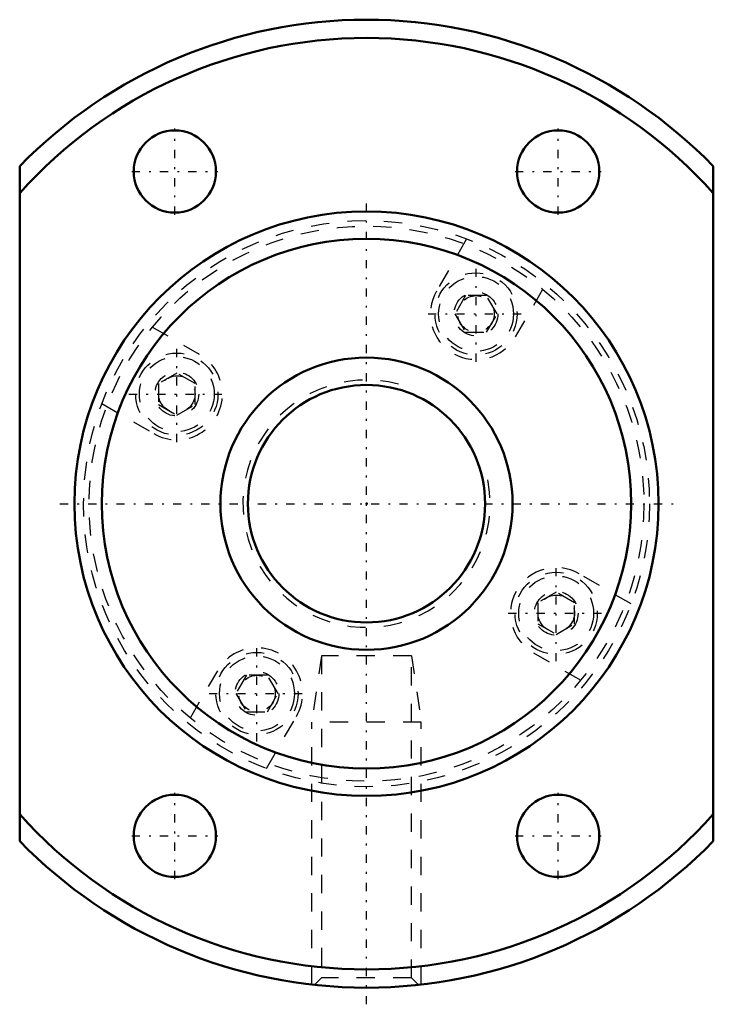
# Model space of a CAD drawing. Header units: millimetres. Extents: x -19 to 19, y -27.4 to 26.5.
import ezdxf

# ---------------------------------------------------------------- set-up
doc = ezdxf.new("R2010")
doc.units = ezdxf.units.MM
doc.linetypes.add('Center', pattern=[1.5, 0.45, -0.5, 0.05, -0.5])
doc.linetypes.add('Dashed', pattern=[2, 1, -1])
for name, color, linetype, lineweight in [('2d ConnectionPoints', 7, 'Continuous', 50), ('AM_0', 7, 'Continuous', 50), ('AM_5', 3, 'Continuous', 25), ('AM_7', 7, 'Center', 25), ('AM_9', 6, 'Dashed', 25)]:
    doc.layers.add(name, color=color, linetype=linetype, lineweight=lineweight)

# ---------------------------------------------------------------- blocks, each defined once
blk = doc.blocks.new('1_NRR0130BLK1616_2_8Nut_0_in_BLK1616_2_8G1_74LC3_N0_1300_2')
at = {"layer": 'AM_0'}
for p, q in [((-19, -18.473), (-19, 18.473)), ((19, 18.473), (19, -18.473))]:
    blk.add_line(p, q, dxfattribs=at)
for centre, radius in [((-10.5, 18.187), 2.25), ((10.5, 18.187), 2.25), ((0, 0), 16), ((0, 0), 14.5), ((-10.5, -18.187), 2.25), ((10.5, -18.187), 2.25)]:
    blk.add_circle(centre, radius, dxfattribs=at)
for radius, start, end in [(26.5, 44.1942, 135.8058), (25.5, 41.8325, 138.1675), (25.5, 221.8325, 318.1675), (26.5, 224.1942, 315.8058)]:
    blk.add_arc((0, 0), radius, start, end, dxfattribs=at)
at = {"layer": 'AM_5', "linetype": 'Dashed'}
for p, q in [((-2.459, -8.325), (-3, -11.96)), ((2.458, -8.325), (3, -11.96)), ((3, -11.96), (-3, -11.96)), ((-3, -26.33), (-3, -11.96)), ((3, -26.33), (3, -11.96))]:
    blk.add_line(p, q, dxfattribs=at)
at = {"layer": 'AM_7'}
for p, q in [((-10.5, 15.824), (-10.5, 20.549)), ((10.5, 15.824), (10.5, 20.549)), ((-12.863, 18.187), (-8.137, 18.187)), ((8.137, 18.187), (12.863, 18.187)), ((0, -27.409), (0, 16.8)), ((6, 7.767), (6, 13.017)), ((3.375, 10.392), (8.625, 10.392)), ((-10.392, 3.375), (-10.392, 8.625)), ((-13.017, 6), (-7.767, 6)), ((-16.8, 0), (16.8, 0)), ((10.392, -8.625), (10.392, -3.375)), ((7.767, -6), (13.017, -6)), ((-6, -13.017), (-6, -7.767)), ((-8.625, -10.392), (-3.375, -10.392)), ((-10.5, -20.549), (-10.5, -15.824)), ((10.5, -20.549), (10.5, -15.824)), ((-12.863, -18.187), (-8.137, -18.187)), ((8.137, -18.187), (12.863, -18.187))]:
    blk.add_line(p, q, dxfattribs=at)
at = {"layer": 'AM_9'}
for p, q in [((5.483, 14.498), (3.835, 11.642)), ((8.165, 9.142), (9.814, 11.998)), ((5.423, 11.392), (4.845, 10.392)), ((6.577, 11.392), (5.423, 11.392)), ((7.155, 10.392), (6.577, 11.392)), ((4.845, 10.392), (5.423, 9.392)), ((6.577, 9.392), (7.155, 10.392)), ((-9.142, 8.165), (-11.998, 9.814)), ((5.423, 9.392), (6.577, 9.392)), ((-10.392, 7.155), (-11.392, 6.577)), ((-9.392, 6.577), (-10.392, 7.155)), ((-11.392, 6.577), (-11.392, 5.423)), ((-9.392, 5.423), (-9.392, 6.577)), ((-14.498, 5.483), (-11.642, 3.835)), ((-11.392, 5.423), (-10.392, 4.845)), ((-10.392, 4.845), (-9.392, 5.423)), ((14.498, -5.483), (11.642, -3.835)), ((10.392, -4.845), (9.392, -5.423)), ((11.392, -5.423), (10.392, -4.845)), ((9.392, -5.423), (9.392, -6.577)), ((11.392, -6.577), (11.392, -5.423)), ((9.392, -6.577), (10.392, -7.155)), ((10.392, -7.155), (11.392, -6.577)), ((2.458, -8.325), (-2.459, -8.325)), ((-2.459, -8.325), (-2.459, -25.959)), ((2.458, -25.959), (2.458, -8.325)), ((9.142, -8.165), (11.998, -9.814)), ((-8.165, -9.142), (-9.814, -11.998)), ((-6.577, -9.392), (-7.155, -10.392)), ((-5.423, -9.392), (-6.577, -9.392)), ((-4.845, -10.392), (-5.423, -9.392)), ((-7.155, -10.392), (-6.577, -11.392)), ((-5.423, -11.392), (-4.845, -10.392)), ((-6.577, -11.392), (-5.423, -11.392)), ((-5.483, -14.498), (-3.835, -11.642)), ((-2.459, -25.959), (-2.842, -26.342)), ((2.458, -25.959), (-2.459, -25.959)), ((2.843, -26.343), (2.458, -25.959))]:
    blk.add_line(p, q, dxfattribs=at)
for centre, radius in [((0, 0), 15.5), ((0, 0), 15.2), ((6, 10.392), 2.25), ((6, 10.392), 2.05), ((6, 10.392), 1.2), ((6, 10.392), 1), ((-10.392, 6), 2.25), ((-10.392, 6), 2.05), ((-10.392, 6), 1.2), ((-10.392, 6), 1), ((10.392, -6), 2.25), ((10.392, -6), 2.05), ((10.392, -6), 1.2), ((10.392, -6), 1), ((-6, -10.392), 2.25), ((-6, -10.392), 2.05), ((-6, -10.392), 1.2), ((-6, -10.392), 1)]:
    blk.add_circle(centre, radius, dxfattribs=at)
for centre, start, end in [((6, 10.392), 150, 330), ((-10.392, 6), 240, 60), ((10.392, -6), 60, 240), ((-6, -10.392), 330, 150)]:
    blk.add_arc(centre, 2.5, start, end, dxfattribs=at)
blk = doc.blocks.new('2_N0130BLK1616_2_80Shaft_0_in_BLK1616_2_8G1_74LC3_N0_1300_2')
at = {"layer": 'AM_0'}
for radius in [8, 6.5]:
    blk.add_circle((0, 0), radius, dxfattribs=at)
at = {"layer": 'AM_5', "linetype": 'Dashed'}
blk.add_arc((0, 0), 6.773, 75, 15, dxfattribs=at)

msp = doc.modelspace()

# ---------------------------------------------------------------- linework, layer by layer
at = {"layer": '2d ConnectionPoints'}
msp.add_point((0, 0), dxfattribs=at)

# ---------------------------------------------------------------- block references
for name in ['1_NRR0130BLK1616_2_8Nut_0_in_BLK1616_2_8G1_74LC3_N0_1300_2', '2_N0130BLK1616_2_80Shaft_0_in_BLK1616_2_8G1_74LC3_N0_1300_2']:
    msp.add_blockref(name, (0, 0))

doc.saveas('drawing.dxf')
